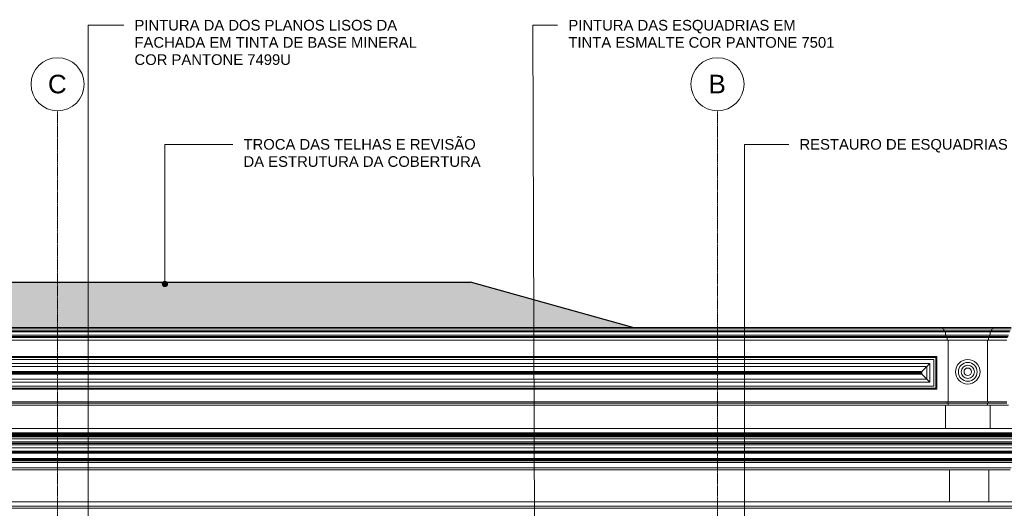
# Model space of a CAD drawing. Header units: millimetres. Extents: x -32191 to 39105, y -1740 to 9180.
# Tile 26 of 30: x 19355 to 28636, y 4578 to 9180. Entities that reach past the tile are written whole.
import ezdxf

# ---------------------------------------------------------------- set-up
doc = ezdxf.new("R2010")
doc.units = ezdxf.units.MM
doc.linetypes.add('_Traço - ponto', pattern=[16, 12, -2, 0, -2])
for name, color, linetype, lineweight in [('A-GENM', 13, 'Continuous', 18), ('A-ROOF', 132, 'Continuous', 25), ('G-ANNO-TEXT', 231, 'Continuous', 9), ('S-GRID', 1, 'Continuous', 9), ('S-GRID-IDEN', 1, 'Continuous', 9)]:
    doc.layers.add(name, color=color, linetype=linetype, lineweight=lineweight)
doc.styles.add('Arial_2', font='arial.ttf', dxfattribs={"height": 175})
doc.styles.add('Arial_3', font='arial.ttf', dxfattribs={"height": 100})

# ---------------------------------------------------------------- blocks, each defined once
blk = doc.blocks.new('Generic Models 18 - Generic Models 18-3077073-ELEVAÇÃO 2 - MANTER _ CONSTRUIR')
at = {"layer": 'A-GENM'}
for p, q in [((-17744.9, 6009.1), (-3840, 6009.1)), ((-3850.2, 5998.9), (-17734.7, 5998.9)), ((-3870.2, 5978.9), (-17714.7, 5978.9)), ((-3906, 5943.1), (-17678.9, 5943.1)), ((-3906, 5765), (-3906, 5943.1)), ((-3870.2, 5729.2), (-3870.2, 5978.9)), ((-3850.2, 5709.2), (-3850.2, 5998.9)), ((-3840, 6009.1), (-3840, 5699.1)), ((-17649.3, 5913.5), (-3935.5, 5913.5)), ((-17601.7, 5865.9), (-3983.2, 5865.9)), ((-17594.2, 5858.4), (-3990.7, 5858.4)), ((-3990.7, 5849.8), (-17594.2, 5849.8)), ((-3990.7, 5858.4), (-3990.7, 5849.8)), ((-3983.2, 5865.9), (-3983.2, 5842.2)), ((-3935.5, 5913.5), (-3935.5, 5794.6)), ((-17678.9, 5765), (-3906, 5765)), ((-3935.5, 5794.6), (-17649.3, 5794.6)), ((-3983.2, 5842.2), (-17601.7, 5842.2)), ((-17744.9, 5699.1), (-3840, 5699.1)), ((-3850.2, 5709.2), (-17734.7, 5709.2)), ((-3870.2, 5729.2), (-17714.7, 5729.2))]:
    blk.add_line(p, q, dxfattribs=at)
for points, knots in [([(-3906, 5943.1), (-3908, 5941), (-3911.4, 5937.7), (-3916.2, 5932.8), (-3920.1, 5929), (-3924, 5925.1), (-3929.2, 5919.9), (-3933.1, 5916.1), (-3935.5, 5913.5)], [0, 0, 0, 0, 0.25, 0.375, 0.5, 0.625, 0.75, 1, 1, 1, 1]), ([(-3983.2, 5865.9), (-3984.2, 5864.9), (-3986.1, 5863), (-3988, 5861), (-3989.3, 5859.8), (-3990.2, 5858.9), (-3990.6, 5858.5), (-3990.8, 5858.3)], [0, 0, 0, 0, 0.1666667, 0.3333333, 0.4166667, 0.5, 0.6167262, 0.6167262, 0.6167262, 0.6167262]), ([(-3990.8, 5849.8), (-3990.6, 5849.6), (-3990.2, 5849.2), (-3989.3, 5848.3), (-3988, 5847.1), (-3986.1, 5845.1), (-3984.2, 5843.2), (-3983.2, 5842.2)], [-0.6167262, -0.6167262, -0.6167262, -0.6167262, -0.5, -0.4166667, -0.3333333, -0.1666667, 0, 0, 0, 0]), ([(-3935.5, 5794.6), (-3933, 5792.1), (-3929.2, 5788.2), (-3924, 5783), (-3920.1, 5779.1), (-3916.2, 5775.3), (-3911.3, 5770.4), (-3908, 5767), (-3906, 5765)], [-1, -1, -1, -1, -0.75, -0.625, -0.5, -0.375, -0.25, 0, 0, 0, 0])]:
    blk.add_open_spline(points, degree=3, knots=knots, dxfattribs=at)
for points in [[(-3935.5, 5913.5), (-3940.6, 5908.4), (-3951.1, 5898), (-3967.3, 5881.7), (-3978, 5871.1), (-3983.2, 5865.9)], [(-3983.2, 5842.2), (-3977.9, 5837), (-3967.4, 5826.4), (-3951, 5810.1), (-3940.7, 5799.6), (-3935.5, 5794.6)]]:
    blk.add_open_spline(points, degree=3, dxfattribs=at)
blk = doc.blocks.new('Generic Models 19 - Generic Models 19-3087287-ELEVAÇÃO 2 - MANTER _ CONSTRUIR')
at = {"layer": 'A-GENM'}
for p, q in [((-17749.9, 6239.4), (-3770, 6239.4)), ((-17744.9, 6249.4), (-8734.9, 6249.4)), ((-17734.9, 6279.4), (-3785, 6279.4)), ((-17734.9, 6269.4), (-3785, 6269.4)), ((-3775, 6249.4), (-8734.9, 6249.4)), ((-3785, 6279.4), (-3313.4, 6279.4)), ((-3785, 6269.4), (-3785, 6279.4)), ((-3313.4, 6269.4), (-3785, 6269.4)), ((-3323.4, 6249.4), (-3775, 6249.4)), ((-3770, 6239.4), (-3770, 6249.4)), ((-3328.4, 6239.4), (-3770, 6239.4)), ((-3760, 6210), (-3760, 6239.4)), ((-3338.4, 6239.4), (-3338.4, 6210)), ((-3328.4, 6249.4), (-3328.4, 6239.4)), ((-3155, 6239.4), (-3328.4, 6239.4)), ((-3150, 6249.4), (-3323.4, 6249.4)), ((-3313.4, 6279.4), (-3140, 6279.4)), ((-3313.4, 6279.4), (-3313.4, 6269.4)), ((-3140, 6269.4), (-3313.4, 6269.4)), ((-17774.9, 6160.6), (-3745, 6160.6)), ((-17769.9, 6186.9), (-3750, 6186.9)), ((-17764.9, 6196.5), (-3755, 6196.5)), ((-17759.9, 6210), (-3760, 6210)), ((-3338.4, 6210), (-3760, 6210)), ((-3755, 6196.5), (-3755, 6210)), ((-3343.4, 6196.5), (-3755, 6196.5)), ((-3750, 6186.9), (-3750, 6196.5)), ((-3348.4, 6186.9), (-3750, 6186.9)), ((-3745, 6160.6), (-3745, 6186.9)), ((-3353.4, 6160.6), (-3745, 6160.6)), ((-3735, 6160.6), (-3735, 5579.1)), ((-3363.4, 5579.1), (-3363.4, 6160.6)), ((-3353.4, 6186.9), (-3353.4, 6160.6)), ((-3180, 6160.6), (-3353.4, 6160.6)), ((-3348.4, 6196.5), (-3348.4, 6186.9)), ((-3175, 6186.9), (-3348.4, 6186.9)), ((-3343.4, 6210), (-3343.4, 6196.5)), ((-3170, 6196.5), (-3343.4, 6196.5)), ((-3165, 6210), (-3338.4, 6210)), ((-3745, 5579.1), (-17774.9, 5579.1)), ((-17774.9, 5569.1), (-3745, 5569.1)), ((-3745, 5569.1), (-3745, 5579.1)), ((-3353.4, 5579.1), (-3745, 5579.1)), ((-3745, 5569.1), (-3353.4, 5569.1)), ((-3735, 5569.1), (-3735, 5549.1)), ((-3363.4, 5549.1), (-3363.4, 5569.1)), ((-3353.4, 5569.1), (-3353.4, 5579.1)), ((-3180, 5579.1), (-3353.4, 5579.1)), ((-3353.4, 5569.1), (-3180, 5569.1)), ((-3760, 5549.1), (-17759.9, 5549.1)), ((-3760, 5329.1), (-3760, 5549.1)), ((-3338.4, 5549.1), (-3760, 5549.1)), ((-3338.4, 5329.1), (-3338.4, 5549.1)), ((-3165, 5549.1), (-3338.4, 5549.1)), ((-17759.9, 5329.1), (-3760, 5329.1)), ((-3760, 5329.1), (-3338.4, 5329.1)), ((-3735, 5329.1), (-3735, 5328.7)), ((-3363.4, 5328.7), (-3363.4, 5329.1)), ((-3338.4, 5329.1), (-3165, 5329.1))]:
    blk.add_line(p, q, dxfattribs=at)
for radius, start, end in [(115.2, 90, 270), (88.6, 90, 270), (115.2, 270, 90), (88.6, 270, 90), (62.1, 90, 270), (35.6, 90, 270), (62.1, 270, 90), (35.6, 270, 90)]:
    blk.add_arc((-3549.2, 5863.5), radius, start, end, dxfattribs=at)
for points, knots in [([(-3775, 6249.4), (-3774.2, 6251.8), (-3773.8, 6255.9), (-3775, 6260.3), (-3776.2, 6262.7), (-3777.6, 6264.9), (-3779.9, 6267.3), (-3782.1, 6268.8), (-3783.3, 6269.4)], [0, 0, 0, 0, 0.333333, 0.5, 0.583333, 0.666667, 0.833333, 1, 1, 1, 1]), ([(-3315.2, 6269.4), (-3316.4, 6268.8), (-3318.6, 6267.3), (-3320.8, 6264.9), (-3322.3, 6262.7), (-3323.4, 6260.3), (-3324.6, 6255.9), (-3324.3, 6251.8), (-3323.4, 6249.4)], [-1, -1, -1, -1, -0.833333, -0.666667, -0.583333, -0.5, -0.333333, 0, 0, 0, 0])]:
    blk.add_open_spline(points, degree=3, knots=knots, dxfattribs=at)
blk = doc.blocks.new('Generic Models 17 - Generic Models 17-3093004-ELEVAÇÃO 2 - MANTER _ CONSTRUIR')
at = {"layer": 'A-GENM'}
for p, q in [((-3350.1, 4938.7), (-3721.6, 4938.7)), ((-3721.6, 4938.7), (-3721.6, 4638.7)), ((-3350.1, 4638.7), (-3350.1, 4938.7))]:
    blk.add_line(p, q, dxfattribs=at)
blk = doc.blocks.new('ORNAMENTO SUPERIOR - ORNAMENTO SUPERIOR-4323885-ELEVAÇÃO 2 - MANTER _ CONSTRUIR')
at = {"layer": 'A-GENM'}
for p, q in [((-18632.3, 5328.7), (-2874.7, 5328.7)), ((-2874.7, 5287.4), (-18632.3, 5287.4)), ((-2884.7, 5282.4), (-18622.3, 5282.4)), ((-2889.7, 5277.4), (-18617.3, 5277.4)), ((-2894.7, 5267.4), (-18612.3, 5267.4)), ((-2909.7, 5262.4), (-18597.3, 5262.4)), ((-2914.7, 5257.4), (-18592.3, 5257.4)), ((-2919.7, 5252.4), (-18587.3, 5252.4)), ((-2924.7, 5232.4), (-18582.3, 5232.4)), ((-2934.7, 5202.4), (-18572.3, 5202.4)), ((-18566, 5176.7), (-2941, 5176.7)), ((-2944.7, 5192.4), (-18562.3, 5192.4)), ((-18552.3, 5187.4), (-2954.7, 5187.4)), ((-2960.8, 5116.7), (-18546.2, 5116.7)), ((-18545.5, 5147.5), (-2961.4, 5147.5)), ((-2970.8, 5106.7), (-18536.2, 5106.7)), ((-2980.8, 5096.7), (-18526.2, 5096.7)), ((-2990.8, 5046.7), (-18516.2, 5046.7)), ((-18456.2, 5041.7), (-3050.8, 5041.7)), ((-18452.1, 5031.7), (-3054.9, 5031.7)), ((-3100.8, 5023.7), (-18406.2, 5023.7)), ((-3108.8, 5008.7), (-18398.2, 5008.7)), ((-3138.8, 4958.7), (-18368.2, 4958.7)), ((-3721.6, 4938.7), (-17784.9, 4938.7)), ((-3148.8, 4938.7), (-3350.1, 4938.7))]:
    blk.add_line(p, q, dxfattribs=at)
blk = doc.blocks.new('ORNAMENTO 2 - ORNAMENTO 2-4325827-ELEVAÇÃO 2 - MANTER _ CONSTRUIR')
at = {"layer": 'A-GENM'}
for p, q in [((-18348.5, 4638.7), (-3058.4, 4638.7)), ((-3058.4, 4598), (-18348.5, 4598)), ((-3088.4, 4578), (-18348.5, 4578))]:
    blk.add_line(p, q, dxfattribs=at)
blk = doc.blocks.new('Grid - Head Grid-11506-ELEVAÇÃO 2 - MANTER _ CONSTRUIR')
at = {"layer": 'S-GRID-IDEN'}
blk.add_circle((-673.5, 8571.9), 250, dxfattribs=at)

msp = doc.modelspace()

# ---------------------------------------------------------------- hatches: boundary and pattern name
at = {"layer": 'A-ROOF'}
msp.add_hatch(color=191, dxfattribs=at).paths.add_polyline_path([(24950.3, 6279.4), (25135, 6279.4), (23603.8, 6708.1), (19121.9, 6708.1), (17145.8, 6279.4), (24188.9, 6279.4)], flags=0)
at = {"layer": 'G-ANNO-TEXT'}
h = msp.add_hatch(color=7, dxfattribs=at)
edge = h.paths.add_edge_path(flags=0)
edge.add_arc((20724.4, 6691.5), 25, 0, 360)

# ---------------------------------------------------------------- linework, layer by layer
at = {"layer": 'A-ROOF', "color": 5}
for p in [(19121.9, 6708.1), (25135, 6279.4)]:
    msp.add_line(p, (23603.8, 6708.1), dxfattribs=at)
at = {"layer": 'G-ANNO-TEXT', "color": 7}
for p, q in [((19999, 9127.9), (20335.4, 9127.9)), ((19999, 3197.9), (19999, 9127.9)), ((24191.2, 9127.9), (24425.8, 9127.9)), ((24210.8, 3362.7), (24191.2, 9127.9)), ((20724.4, 8005.9), (21363.3, 8005.9)), ((20724.4, 6691.5), (20724.4, 8005.9)), ((26187.4, 8005.9), (26603.9, 8005.9)), ((26187.4, 3307.5), (26187.4, 8005.9))]:
    msp.add_line(p, q, dxfattribs=at)
msp.add_circle((20724.4, 6691.5), 25, dxfattribs=at)
at = {"layer": 'S-GRID', "linetype": '_Traço - ponto'}
for p, q in [((19712.7, -1519.9), (19712.7, 8321.9)), ((25932.7, -1519.9), (25932.7, 8321.9))]:
    msp.add_line(p, q, dxfattribs=at)

# ---------------------------------------------------------------- block references
at = {"layer": 'A-GENM'}
for name in ['Generic Models 19 - Generic Models 19-3087287-ELEVAÇÃO 2 - MANTER _ CONSTRUIR', 'Generic Models 18 - Generic Models 18-3077073-ELEVAÇÃO 2 - MANTER _ CONSTRUIR', 'ORNAMENTO SUPERIOR - ORNAMENTO SUPERIOR-4323885-ELEVAÇÃO 2 - MANTER _ CONSTRUIR', 'Generic Models 17 - Generic Models 17-3093004-ELEVAÇÃO 2 - MANTER _ CONSTRUIR', 'ORNAMENTO 2 - ORNAMENTO 2-4325827-ELEVAÇÃO 2 - MANTER _ CONSTRUIR']:
    msp.add_blockref(name, (31841.2, 0), dxfattribs=at)
at = {"layer": 'S-GRID-IDEN'}
for p in [(20386.2, 0), (26606.2, 0)]:
    msp.add_blockref('Grid - Head Grid-11506-ELEVAÇÃO 2 - MANTER _ CONSTRUIR', p, dxfattribs=at)

# ---------------------------------------------------------------- texts
at = {"layer": 'G-ANNO-TEXT', "color": 7, "char_height": 100, "attachment_point": 1, "style": 'Arial_3'}
for s, insert, width in [('PINTURA DA DOS PLANOS LISOS DA ', (20437, 9177.9), 3110.548), ('PINTURA DAS ESQUADRIAS EM  ', (24527.4, 9177.9), 2745.78), ('FACHADA EM TINTA DE BASE MINERAL ', (20437, 9015.9), 3339.028), ('TINTA ESMALTE COR PANTONE 7501', (24527.4, 9015.9), 3094.514), ('COR PANTONE 7499U', (20437, 8853.8), 1819.831), ('TROCA DAS TELHAS E REVISÃO ', (21464.9, 8055.9), 2757.805), ('RESTAURO DE ESQUADRIAS', (26705.5, 8055.9), 2429.113), ('DA ESTRUTURA DA COBERTURA', (21464.9, 7893.9), 2761.813)]:
    msp.add_mtext(s, dxfattribs=dict(at, insert=insert, width=width))
at = {"layer": 'S-GRID-IDEN', "char_height": 175, "attachment_point": 1, "style": 'Arial_2'}
for s, insert, width in [('C', (19621.6, 8661.2), 216.456), ('B', (25848.4, 8661.2), 200.422)]:
    msp.add_mtext(s, dxfattribs=dict(at, insert=insert, width=width))

doc.saveas('drawing.dxf')
